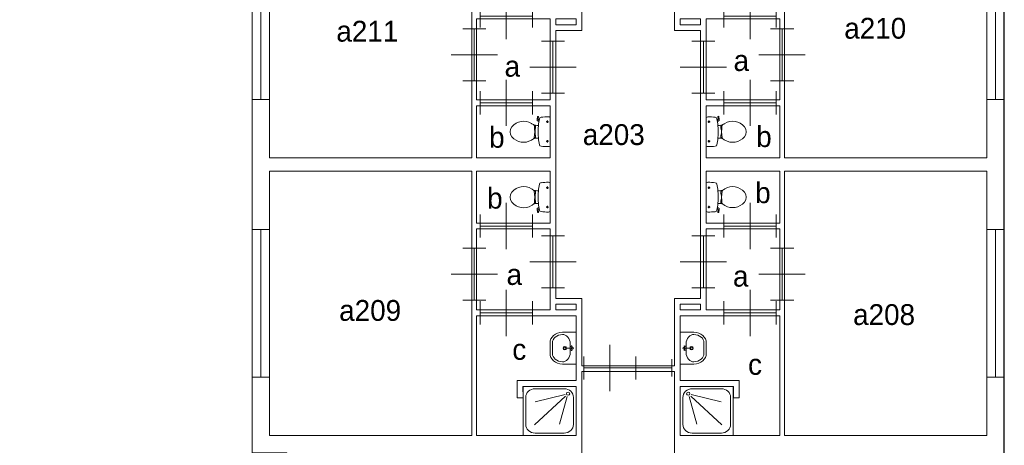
# Model space of a CAD drawing. Header units: millimetres. Extents: x -17 to 226, y -19 to 65.
# Tile 10 of 62: x 34.98 to 52, y 14.53 to 21.89. Entities that reach past the tile are written whole.
import ezdxf
from ezdxf.enums import TextEntityAlignment as Align

# ---------------------------------------------------------------- set-up
doc = ezdxf.new("R2010")
doc.units = ezdxf.units.MM
for name, color, linetype in [('BINNENMUUR', 7, 'Continuous'), ('BOUWKUNDE', 7, 'Continuous'), ('BUITENMUUR', 7, 'Continuous'), ('EILAND', 7, 'Continuous'), ('LABEL', 7, 'Continuous'), ('SANITAIR', 7, 'Continuous')]:
    doc.layers.add(name, color=color, linetype=linetype)
doc.styles.add('dgn000', font='dgn000.shx')

# ---------------------------------------------------------------- blocks, each defined once
blk = doc.blocks.new('DGN_COMPLEXSHAPE30')
at = {"layer": 'SANITAIR', "color": 1, "linetype": 'Continuous', "lineweight": 0}
for p, q in [((46.81, 16.301), (46.81, 16.302)), ((46.81, 16.119), (46.81, 16.301)), ((46.81, 16.118), (46.81, 16.119))]:
    blk.add_line(p, q, dxfattribs=at)
for centre, major_axis, start_param, end_param in [((46.63, 16.306), (-0.18, 0.002), 3.126058, 4.696849), ((46.63, 16.114), (0.18, 0.002), 4.727929, 6.29872)]:
    blk.add_ellipse(centre, major_axis=major_axis, ratio=0.771034, start_param=start_param, end_param=end_param, dxfattribs=at)
blk = doc.blocks.new('DGN_COMPLEXSHAPE31')
at = {"layer": 'SANITAIR', "color": 1, "linetype": 'Continuous', "lineweight": 0}
for p, q in [((46.4, 16.485), (46.635, 16.485)), ((46.4, 15.935), (46.4, 16.485)), ((46.635, 16.485), (46.635, 16.485)), ((46.85, 16.301), (46.85, 16.301)), ((46.85, 16.301), (46.85, 16.119)), ((46.85, 16.119), (46.85, 16.119)), ((46.635, 15.935), (46.4, 15.935)), ((46.635, 15.935), (46.635, 15.935))]:
    blk.add_line(p, q, dxfattribs=at)
for centre, major_axis, start_param, end_param in [((46.63, 16.306), (-0.22, 0.002), 3.126171, 4.696962), ((46.63, 16.114), (-0.22, -0.002), 1.586223, 3.157014)]:
    blk.add_ellipse(centre, major_axis=major_axis, ratio=0.812595, start_param=start_param, end_param=end_param, dxfattribs=at)
blk = doc.blocks.new('WASTB15')
at = {"layer": 'SANITAIR', "color": 1, "linetype": 'Continuous', "lineweight": 0}
for p, q in [((0.064, 0.037), (0.089, 0.029)), ((0.065, 0), (0.082, 0.045)), ((0.065, 0), (0.153, 0)), ((0.065, 0), (0.082, -0.045)), ((0.1, 0.079), (0.1, -0.079)), ((0.064, -0.037), (0.089, -0.029))]:
    blk.add_line(p, q, dxfattribs=at)
for centre, radius in [((0.065, 0), 0.0175), ((0.195, 0), 0.03), ((0.195, 0), 0.02)]:
    blk.add_circle(centre, radius, dxfattribs=at)
for centre, major_axis, start_param, end_param in [((0.21, 0.096), (-0.04, -0.136), 3.285304, 5.05863), ((0.21, -0.096), (-0.04, 0.136), 1.224555, 2.997882)]:
    blk.add_ellipse(centre, major_axis=major_axis, ratio=0.751905, start_param=start_param, end_param=end_param, dxfattribs=at)
for name in ['DGN_COMPLEXSHAPE31', 'DGN_COMPLEXSHAPE30']:
    blk.add_blockref(name, (-46.4, -16.21), dxfattribs=at)
blk = doc.blocks.new('DOUCHE17')
at = {"layer": 'SANITAIR', "color": 1, "linetype": 'Continuous', "lineweight": 0}
for p, q in [((0.718, -0.666), (0.182, -0.169)), ((0.191, -0.141), (0.705, -0.269)), ((0.71, -0.042), (0.206, -0.042)), ((0.046, -0.191), (0.046, -0.659)), ((0.152, -0.178), (0.289, -0.654)), ((0.87, -0.659), (0.87, -0.191)), ((0.206, -0.808), (0.71, -0.808))]:
    blk.add_line(p, q, dxfattribs=at)
at = {"layer": 'SANITAIR', "color": 1, "linetype": 'Continuous', "lineweight": 0, "flags": 128}
blk.add_lwpolyline([(0, -0.85), (0, 0), (0.916, 0), (0.916, -0.85), (0, -0.85)], dxfattribs=at)
at = {"layer": 'SANITAIR', "color": 1, "linetype": 'Continuous', "lineweight": 0}
for centre, major_axis, start_param, end_param in [((0.206, -0.191), (0.16, 0), 1.570796, 3.141593), ((0.71, -0.191), (0.16, 0), 0, 1.570796), ((0.206, -0.659), (-0.16, 0), 0, 1.570796), ((0.71, -0.659), (-0.16, 0), 1.570796, 3.141593)]:
    blk.add_ellipse(centre, major_axis=major_axis, ratio=0.927948, start_param=start_param, end_param=end_param, dxfattribs=at)
blk.add_ellipse((0.138, -0.127), major_axis=(0.0288, 0), ratio=0.927948, dxfattribs=at)
blk = doc.blocks.new('TOIL2B17')
at = {"layer": 'SANITAIR', "color": 1, "linetype": 'Continuous', "lineweight": 0}
for p, q in [((0, -0.254), (0, 0.242)), ((0.045, 0.137), (0.045, 0.178)), ((0.066, 0.157), (0.024, 0.157)), ((0.2, 0.105), (0.23, 0.105)), ((0.271, 0.095), (0.25, 0.095)), ((0.25, 0.095), (0.25, 0.051)), ((0.25, 0.061), (0.268, 0.061)), ((0.25, 0.051), (0.267, 0.051)), ((0.255, 0.051), (0.255, 0.029)), ((0.255, 0.029), (0.26, 0.029)), ((0.26, 0.029), (0.26, -0.041)), ((0.045, -0.199), (0.045, -0.158)), ((0.23, -0.117), (0.2, -0.117)), ((0.25, -0.063), (0.266, -0.063)), ((0.25, -0.107), (0.25, -0.063)), ((0.25, -0.073), (0.267, -0.073)), ((0.27, -0.107), (0.25, -0.107)), ((0.255, -0.041), (0.26, -0.041)), ((0.255, -0.063), (0.255, -0.041)), ((0.065, -0.179), (0.025, -0.179)), ((0.197, -0.217), (0.187, -0.214)), ((0.192, -0.184), (0.206, -0.189)), ((0.202, -0.187), (0.196, -0.216)), ((0.205, -0.228), (0.2, -0.265)), ((0.204, -0.27), (0.21, -0.272)), ((0.216, -0.268), (0.224, -0.216))]:
    blk.add_line(p, q, dxfattribs=at)
at = {"layer": 'SANITAIR', "color": 1, "linetype": 'Continuous', "lineweight": 0, "flags": 128}
for points in [[(0, 0.242, -0.172952), (0.028, 0.251)], [(0.028, 0.251, -0.027631), (0.155, 0.244)], [(0.155, 0.244, -0.329555), (0.184, 0.217)], [(0.184, 0.217, -0.0236), (0.2, 0.105)], [(0.321, 0.138, -0.373743), (0.66, 0.079)], [(0.2, 0.104, -0.046301), (0.2, -0.117)], [(0.303, 0.127, -0.14875), (0.231, 0.105)], [(0.27, -0.107, -0.055188), (0.272, 0.097)], [(0.272, 0.097, -0.201836), (0.28, 0.11)], [(0.303, 0.127, -0.012002), (0.321, 0.138)], [(0.66, 0.079, -0.355306), (0.66, -0.091)], [(0.2, -0.117, -0.023676), (0.184, -0.23)], [(0.231, -0.117, -0.14875), (0.303, -0.139)], [(0.278, -0.121, -0.205811), (0.27, -0.107)], [(0.321, -0.15, -0.012002), (0.303, -0.139)], [(0.66, -0.091, -0.373743), (0.321, -0.15)], [(0.028, -0.264, -0.172952), (0, -0.254)], [(0.155, -0.257, -0.02771), (0.028, -0.264)], [(0.184, -0.23, -0.329382), (0.155, -0.257)], [(0.197, -0.217, -0.390563), (0.205, -0.228)], [(0.204, -0.271, -0.371321), (0.2, -0.265)], [(0.207, -0.189, -0.376626), (0.224, -0.217)], [(0.217, -0.268, -0.451842), (0.21, -0.272)]]:
    blk.add_lwpolyline(points, format="xyb", dxfattribs=at)
at = {"layer": 'SANITAIR', "color": 1, "linetype": 'Continuous', "lineweight": 0}
for centre in [(0.045, 0.157), (0.045, -0.179)]:
    blk.add_circle(centre, 0.012, dxfattribs=at)
blk = doc.blocks.new('TOIL2B20')
at = {"layer": 'SANITAIR', "color": 1, "linetype": 'Continuous', "lineweight": 0}
for p, q in [((0, 0.254), (0, -0.242)), ((0.065, 0.179), (0.025, 0.179)), ((0.045, 0.199), (0.045, 0.158)), ((0.197, 0.217), (0.187, 0.214)), ((0.192, 0.184), (0.206, 0.189)), ((0.202, 0.187), (0.196, 0.216)), ((0.205, 0.228), (0.2, 0.265)), ((0.204, 0.27), (0.21, 0.272)), ((0.216, 0.268), (0.224, 0.216)), ((0.23, 0.117), (0.2, 0.117)), ((0.25, 0.107), (0.25, 0.063)), ((0.27, 0.107), (0.25, 0.107)), ((0.25, 0.073), (0.267, 0.073)), ((0.25, 0.063), (0.266, 0.063)), ((0.255, 0.063), (0.255, 0.041)), ((0.255, 0.041), (0.26, 0.041)), ((0.26, -0.029), (0.26, 0.041)), ((0.066, -0.157), (0.024, -0.157)), ((0.045, -0.137), (0.045, -0.178)), ((0.2, -0.105), (0.23, -0.105)), ((0.25, -0.095), (0.25, -0.051)), ((0.25, -0.051), (0.267, -0.051)), ((0.25, -0.061), (0.268, -0.061)), ((0.271, -0.095), (0.25, -0.095)), ((0.255, -0.051), (0.255, -0.029)), ((0.255, -0.029), (0.26, -0.029))]:
    blk.add_line(p, q, dxfattribs=at)
for centre in [(0.045, 0.179), (0.045, -0.157)]:
    blk.add_circle(centre, 0.012, dxfattribs=at)
for centre, radius, start, end in [((0.027, 0.22), 0.0434, 88.9808, 128.2302), ((0.028, -0.886), 1.15, 83.6509, 90), ((0.151, 0.223), 0.0335, 10.7271, 83.6509), ((-0.995, 0.006), 1.2, 5.3019, 10.7271), ((0.195, 0.227), 0.01, 281.8886, 7.2238), ((0.205, 0.266), 0.005, 105.7398, 187.2238), ((0.2, 0.213), 0.025, 285.9272, 8.4779), ((0.212, 0.268), 0.005, 8.4779, 105.7398), ((0.456, -0.074), 0.263, 39.1208, 121.0923), ((-0.992, 0.006), 1.198, 354.6981, 5.3019), ((0.231, 0.246), 0.129, 270, 303.8429), ((1.191, 0.015), 0.926, 174.3005, 186.9358), ((0.29, 0.105), 0.02, 127.7817, 174.3005), ((0.553, -0.235), 0.45, 121.0923, 123.8429), ((0.555, 0.006), 0.135, 320.8792, 39.1208), ((-0.995, 0.006), 1.2, 349.2904, 354.6981), ((0.231, -0.234), 0.129, 56.1571, 90), ((0.292, -0.094), 0.02, 186.9358, 232.58), ((0.553, 0.247), 0.45, 236.1571, 238.9077), ((0.456, 0.087), 0.263, 238.9077, 320.8792), ((0.027, -0.208), 0.0434, 231.7698, 271.0192), ((0.028, 0.899), 1.15, 270, 276.3309), ((0.151, -0.211), 0.034, 276.3309, 349.2904)]:
    blk.add_arc(centre, radius, start, end, dxfattribs=at)
blk = doc.blocks.new('TOIL2B23')
at = {"layer": 'SANITAIR', "color": 1, "linetype": 'Continuous', "lineweight": 0}
for p, q in [((-0.216, 0.268), (-0.224, 0.216)), ((-0.204, 0.27), (-0.21, 0.272)), ((-0.192, 0.184), (-0.206, 0.189)), ((-0.205, 0.228), (-0.2, 0.265)), ((-0.202, 0.187), (-0.196, 0.216)), ((-0.197, 0.217), (-0.187, 0.214)), ((-0.065, 0.179), (-0.025, 0.179)), ((-0.045, 0.199), (-0.045, 0.158)), ((0, 0.254), (0, -0.242)), ((-0.27, 0.107), (-0.25, 0.107)), ((-0.25, 0.073), (-0.267, 0.073)), ((-0.25, 0.063), (-0.266, 0.063)), ((-0.26, -0.029), (-0.26, 0.041)), ((-0.255, 0.041), (-0.26, 0.041)), ((-0.255, 0.063), (-0.255, 0.041)), ((-0.25, 0.107), (-0.25, 0.063)), ((-0.23, 0.117), (-0.2, 0.117)), ((-0.271, -0.095), (-0.25, -0.095)), ((-0.25, -0.061), (-0.268, -0.061)), ((-0.25, -0.051), (-0.267, -0.051)), ((-0.255, -0.029), (-0.26, -0.029)), ((-0.255, -0.051), (-0.255, -0.029)), ((-0.25, -0.095), (-0.25, -0.051)), ((-0.2, -0.105), (-0.23, -0.105)), ((-0.066, -0.157), (-0.024, -0.157)), ((-0.045, -0.137), (-0.045, -0.178))]:
    blk.add_line(p, q, dxfattribs=at)
at = {"layer": 'SANITAIR', "color": 1, "linetype": 'Continuous', "lineweight": 0, "flags": 128}
for points in [[(-0.66, 0.091, -0.373743), (-0.321, 0.15)], [(-0.207, 0.189, -0.376626), (-0.224, 0.217)], [(-0.217, 0.268, -0.451842), (-0.21, 0.272)], [(-0.197, 0.217, -0.390563), (-0.205, 0.228)], [(-0.204, 0.271, -0.371321), (-0.2, 0.265)], [(-0.2, 0.117, -0.023676), (-0.184, 0.23)], [(-0.184, 0.23, -0.329382), (-0.155, 0.257)], [(-0.155, 0.257, -0.02771), (-0.028, 0.264)], [(-0.028, 0.264, -0.172952), (0, 0.254)], [(-0.66, -0.079, -0.355306), (-0.66, 0.091)], [(-0.321, 0.15, -0.012002), (-0.303, 0.139)], [(-0.231, 0.117, -0.14875), (-0.303, 0.139)], [(-0.278, 0.121, -0.205811), (-0.27, 0.107)], [(-0.27, 0.107, -0.055188), (-0.272, -0.097)], [(-0.2, -0.104, -0.046301), (-0.2, 0.117)], [(-0.321, -0.138, -0.373743), (-0.66, -0.079)], [(-0.303, -0.127, -0.012002), (-0.321, -0.138)], [(-0.303, -0.127, -0.14875), (-0.231, -0.105)], [(-0.272, -0.097, -0.201836), (-0.28, -0.11)], [(-0.184, -0.217, -0.0236), (-0.2, -0.105)], [(-0.155, -0.244, -0.329555), (-0.184, -0.217)], [(-0.028, -0.251, -0.027631), (-0.155, -0.244)], [(0, -0.242, -0.172952), (-0.028, -0.251)]]:
    blk.add_lwpolyline(points, format="xyb", dxfattribs=at)
at = {"layer": 'SANITAIR', "color": 1, "linetype": 'Continuous', "lineweight": 0}
for centre in [(-0.045, 0.179), (-0.045, -0.157)]:
    blk.add_circle(centre, 0.012, dxfattribs=at)
blk = doc.blocks.new('TOIL2B24')
at = {"layer": 'SANITAIR', "color": 1, "linetype": 'Continuous', "lineweight": 0}
for p, q in [((-0.045, 0.137), (-0.045, 0.178)), ((0, -0.254), (0, 0.242)), ((-0.271, 0.095), (-0.25, 0.095)), ((-0.25, 0.061), (-0.268, 0.061)), ((-0.25, 0.051), (-0.267, 0.051)), ((-0.255, 0.029), (-0.26, 0.029)), ((-0.26, 0.029), (-0.26, -0.041)), ((-0.255, 0.051), (-0.255, 0.029)), ((-0.25, 0.095), (-0.25, 0.051)), ((-0.2, 0.105), (-0.23, 0.105)), ((-0.066, 0.157), (-0.024, 0.157)), ((-0.27, -0.107), (-0.25, -0.107)), ((-0.25, -0.073), (-0.267, -0.073)), ((-0.25, -0.063), (-0.266, -0.063)), ((-0.255, -0.041), (-0.26, -0.041)), ((-0.255, -0.063), (-0.255, -0.041)), ((-0.25, -0.107), (-0.25, -0.063)), ((-0.23, -0.117), (-0.2, -0.117)), ((-0.045, -0.199), (-0.045, -0.158)), ((-0.216, -0.268), (-0.224, -0.216)), ((-0.204, -0.27), (-0.21, -0.272)), ((-0.192, -0.184), (-0.206, -0.189)), ((-0.205, -0.228), (-0.2, -0.265)), ((-0.202, -0.187), (-0.196, -0.216)), ((-0.197, -0.217), (-0.187, -0.214)), ((-0.065, -0.179), (-0.025, -0.179))]:
    blk.add_line(p, q, dxfattribs=at)
for centre in [(-0.045, 0.157), (-0.045, -0.179)]:
    blk.add_circle(centre, 0.012, dxfattribs=at)
for centre, radius, start, end in [((-0.456, -0.087), 0.263, 58.9077, 140.8792), ((0.995, -0.006), 1.2, 169.2904, 174.6981), ((-0.151, 0.211), 0.034, 96.3309, 169.2904), ((-0.028, -0.899), 1.15, 90, 96.3309), ((-0.027, 0.208), 0.0434, 51.7698, 91.0192), ((-0.555, -0.006), 0.135, 140.8792, 219.1208), ((-0.553, -0.247), 0.45, 56.1571, 58.9077), ((-0.231, 0.234), 0.129, 236.1571, 270), ((-0.292, 0.094), 0.02, 6.9358, 52.58), ((-1.191, -0.015), 0.926, 354.3005, 6.9358), ((0.992, -0.006), 1.198, 174.6981, 185.3019), ((-0.456, 0.074), 0.263, 219.1208, 301.0923), ((-0.553, 0.235), 0.45, 301.0923, 303.8429), ((-0.231, -0.246), 0.129, 90, 123.8429), ((-0.29, -0.105), 0.02, 307.7817, 354.3005), ((0.995, -0.006), 1.2, 185.3019, 190.7271), ((-0.2, -0.213), 0.025, 105.9272, 188.4779), ((-0.212, -0.268), 0.005, 188.4779, 285.7398), ((-0.195, -0.227), 0.01, 101.8886, 187.2238), ((-0.205, -0.266), 0.005, 285.7398, 7.2238), ((-0.151, -0.223), 0.0335, 190.7271, 263.6509), ((-0.028, 0.886), 1.15, 263.6509, 270), ((-0.027, -0.22), 0.0434, 268.9808, 308.2302)]:
    blk.add_arc(centre, radius, start, end, dxfattribs=at)
blk = doc.blocks.new('DGN_COMPLEXSHAPE44')
at = {"layer": 'SANITAIR', "color": 1, "linetype": 'Continuous', "lineweight": 0}
for p, q in [((44.19, 16.301), (44.19, 16.302)), ((44.19, 16.119), (44.19, 16.301)), ((44.19, 16.118), (44.19, 16.119))]:
    blk.add_line(p, q, dxfattribs=at)
for centre, major_axis, start_param, end_param in [((44.37, 16.306), (0.18, 0.002), 1.586336, 3.157127), ((44.37, 16.114), (-0.18, 0.002), 6.267651, 7.838442)]:
    blk.add_ellipse(centre, major_axis=major_axis, ratio=0.771034, start_param=start_param, end_param=end_param, dxfattribs=at)
blk = doc.blocks.new('DGN_COMPLEXSHAPE45')
at = {"layer": 'SANITAIR', "color": 1, "linetype": 'Continuous', "lineweight": 0}
for p, q in [((44.6, 16.485), (44.365, 16.485)), ((44.365, 16.485), (44.365, 16.485)), ((44.6, 15.935), (44.6, 16.485)), ((44.15, 16.301), (44.15, 16.301)), ((44.15, 16.301), (44.15, 16.119)), ((44.15, 16.119), (44.15, 16.119)), ((44.365, 15.935), (44.365, 15.935)), ((44.365, 15.935), (44.6, 15.935))]:
    blk.add_line(p, q, dxfattribs=at)
for centre, major_axis, start_param, end_param in [((44.37, 16.306), (0.22, 0.002), 1.586223, 3.157014), ((44.37, 16.114), (0.22, -0.002), 3.126171, 4.696962)]:
    blk.add_ellipse(centre, major_axis=major_axis, ratio=0.812595, start_param=start_param, end_param=end_param, dxfattribs=at)
blk = doc.blocks.new('WASTB22')
at = {"layer": 'SANITAIR', "color": 1, "linetype": 'Continuous', "lineweight": 0}
for p, q in [((-0.065, 0), (-0.153, 0)), ((-0.1, 0.079), (-0.1, -0.079)), ((-0.064, 0.037), (-0.089, 0.029)), ((-0.065, 0), (-0.082, 0.045)), ((-0.065, 0), (-0.082, -0.045)), ((-0.064, -0.037), (-0.089, -0.029))]:
    blk.add_line(p, q, dxfattribs=at)
for centre, radius in [((-0.195, 0), 0.03), ((-0.195, 0), 0.02), ((-0.065, 0), 0.0175)]:
    blk.add_circle(centre, radius, dxfattribs=at)
for centre, major_axis, start_param, end_param in [((-0.21, 0.096), (0.04, -0.136), 1.224555, 2.997882), ((-0.21, -0.096), (0.04, 0.136), 3.285304, 5.05863)]:
    blk.add_ellipse(centre, major_axis=major_axis, ratio=0.751905, start_param=start_param, end_param=end_param, dxfattribs=at)
for name in ['DGN_COMPLEXSHAPE45', 'DGN_COMPLEXSHAPE44']:
    blk.add_blockref(name, (-44.6, -16.21), dxfattribs=at)
blk = doc.blocks.new('DOUCHE24')
at = {"layer": 'SANITAIR', "color": 1, "linetype": 'Continuous', "lineweight": 0}
for p, q in [((-0.718, -0.666), (-0.182, -0.169)), ((-0.71, -0.042), (-0.206, -0.042)), ((-0.191, -0.141), (-0.705, -0.269)), ((-0.87, -0.659), (-0.87, -0.191)), ((-0.152, -0.178), (-0.289, -0.654)), ((-0.046, -0.191), (-0.046, -0.659)), ((-0.206, -0.808), (-0.71, -0.808))]:
    blk.add_line(p, q, dxfattribs=at)
at = {"layer": 'SANITAIR', "color": 1, "linetype": 'Continuous', "lineweight": 0, "flags": 128}
blk.add_lwpolyline([(0, -0.85), (0, 0), (-0.916, 0), (-0.916, -0.85), (0, -0.85)], dxfattribs=at)
at = {"layer": 'SANITAIR', "color": 1, "linetype": 'Continuous', "lineweight": 0}
for centre, major_axis, start_param, end_param in [((-0.71, -0.191), (-0.16, 0), 4.712389, 6.283185), ((-0.206, -0.191), (0.16, 0), 0, 1.570796), ((-0.71, -0.659), (-0.16, 0), 0, 1.570796), ((-0.206, -0.659), (-0.16, 0), 1.570796, 3.141593)]:
    blk.add_ellipse(centre, major_axis=major_axis, ratio=0.927948, start_param=start_param, end_param=end_param, dxfattribs=at)
blk.add_ellipse((-0.138, -0.127), major_axis=(0.0288, 0), ratio=0.927948, dxfattribs=at)
blk = doc.blocks.new('20415')
at = {"layer": 'BOUWKUNDE', "color": 1, "linetype": 'Continuous', "lineweight": 0}
for p, q in [((-0.15, 0), (0.15, 0)), ((0, 0), (0, -2.55)), ((-0.15, -2.55), (0.15, -2.55))]:
    blk.add_line(p, q, dxfattribs=at)
blk = doc.blocks.new('20416')
at = {"layer": 'BOUWKUNDE', "color": 1, "linetype": 'Continuous', "lineweight": 0}
for p, q in [((-0.15, 0), (0.15, 0)), ((0, 0), (0, -2.55)), ((-0.15, -2.55), (0.15, -2.55))]:
    blk.add_line(p, q, dxfattribs=at)
blk = doc.blocks.new('20439')
at = {"layer": 'BOUWKUNDE', "color": 1, "linetype": 'Continuous', "lineweight": 0}
for p, q in [((-0.15, 0), (0.15, 0)), ((0, 0), (0, -2.55)), ((-0.15, -2.55), (0.15, -2.55))]:
    blk.add_line(p, q, dxfattribs=at)
blk = doc.blocks.new('20440')
at = {"layer": 'BOUWKUNDE', "color": 1, "linetype": 'Continuous', "lineweight": 0}
for p, q in [((-0.15, 0), (0.15, 0)), ((0, 0), (0, -2.55)), ((-0.15, -2.55), (0.15, -2.55))]:
    blk.add_line(p, q, dxfattribs=at)
blk = doc.blocks.new('202127')
at = {"layer": 'BOUWKUNDE', "color": 1, "linetype": 'Continuous', "lineweight": 0}
for p, q in [((0.45, 0), (0.45, 0.4)), ((0, -0.2), (0, 0.2)), ((0.9, -0.2), (0.9, 0.2)), ((0, 0), (0.9, 0)), ((0.45, -0.4), (0.45, 0))]:
    blk.add_line(p, q, dxfattribs=at)
blk = doc.blocks.new('202128')
at = {"layer": 'BOUWKUNDE', "color": 1, "linetype": 'Continuous', "lineweight": 0}
for p, q in [((0.2, 0.9), (-0.2, 0.9)), ((0, 0), (0, 0.9)), ((0, 0.45), (-0.4, 0.45)), ((0.4, 0.45), (0, 0.45)), ((0.2, 0), (-0.2, 0))]:
    blk.add_line(p, q, dxfattribs=at)
blk = doc.blocks.new('202129')
at = {"layer": 'BOUWKUNDE', "color": 1, "linetype": 'Continuous', "lineweight": 0}
for p, q in [((-0.45, 0.4), (-0.45, 0)), ((-0.9, 0.2), (-0.9, -0.2)), ((0, 0.2), (0, -0.2)), ((0, 0), (-0.9, 0)), ((-0.45, 0), (-0.45, -0.4))]:
    blk.add_line(p, q, dxfattribs=at)
blk = doc.blocks.new('202130')
at = {"layer": 'BOUWKUNDE', "color": 1, "linetype": 'Continuous', "lineweight": 0}
for p, q in [((-0.2, 0), (0.2, 0)), ((0, 0), (0, -0.9)), ((-0.4, -0.45), (0, -0.45)), ((0, -0.45), (0.4, -0.45)), ((-0.2, -0.9), (0.2, -0.9))]:
    blk.add_line(p, q, dxfattribs=at)
blk = doc.blocks.new('202132')
at = {"layer": 'BOUWKUNDE', "color": 1, "linetype": 'Continuous', "lineweight": 0}
for p, q in [((0.45, 0), (0.45, 0.4)), ((0, -0.2), (0, 0.2)), ((0.9, -0.2), (0.9, 0.2)), ((0, 0), (0.9, 0)), ((0.45, -0.4), (0.45, 0))]:
    blk.add_line(p, q, dxfattribs=at)
blk = doc.blocks.new('20460')
at = {"layer": 'BOUWKUNDE', "color": 1, "linetype": 'Continuous', "lineweight": 0}
for p, q in [((0, -0.15), (0, 0.15)), ((0, 0), (0.622, 0)), ((0.622, -0.15), (0.622, 0.15))]:
    blk.add_line(p, q, dxfattribs=at)
blk = doc.blocks.new('202133')
at = {"layer": 'BOUWKUNDE', "color": 1, "linetype": 'Continuous', "lineweight": 0}
for p, q in [((-0.2, 0), (0.2, 0)), ((0, 0), (0, -0.9)), ((-0.4, -0.45), (0, -0.45)), ((0, -0.45), (0.4, -0.45)), ((-0.2, -0.9), (0.2, -0.9))]:
    blk.add_line(p, q, dxfattribs=at)
blk = doc.blocks.new('202134')
at = {"layer": 'BOUWKUNDE', "color": 1, "linetype": 'Continuous', "lineweight": 0}
for p, q in [((0.45, 0), (0.45, 0.4)), ((0, -0.2), (0, 0.2)), ((0.9, -0.2), (0.9, 0.2)), ((0, 0), (0.9, 0)), ((0.45, -0.4), (0.45, 0))]:
    blk.add_line(p, q, dxfattribs=at)
blk = doc.blocks.new('202135')
at = {"layer": 'BOUWKUNDE', "color": 1, "linetype": 'Continuous', "lineweight": 0}
for p, q in [((0.2, 0.9), (-0.2, 0.9)), ((0, 0), (0, 0.9)), ((0, 0.45), (-0.4, 0.45)), ((0.4, 0.45), (0, 0.45)), ((0.2, 0), (-0.2, 0))]:
    blk.add_line(p, q, dxfattribs=at)
blk = doc.blocks.new('202136')
at = {"layer": 'BOUWKUNDE', "color": 1, "linetype": 'Continuous', "lineweight": 0}
for p, q in [((-0.45, 0.4), (-0.45, 0)), ((-0.9, 0.2), (-0.9, -0.2)), ((0, 0.2), (0, -0.2)), ((0, 0), (-0.9, 0)), ((-0.45, 0), (-0.45, -0.4))]:
    blk.add_line(p, q, dxfattribs=at)
blk = doc.blocks.new('202137')
at = {"layer": 'BOUWKUNDE', "color": 1, "linetype": 'Continuous', "lineweight": 0}
for p, q in [((0.45, 0), (0.45, 0.4)), ((0, -0.2), (0, 0.2)), ((0.9, -0.2), (0.9, 0.2)), ((0, 0), (0.9, 0)), ((0.45, -0.4), (0.45, 0))]:
    blk.add_line(p, q, dxfattribs=at)
blk = doc.blocks.new('202138')
at = {"layer": 'BOUWKUNDE', "color": 1, "linetype": 'Continuous', "lineweight": 0}
for p, q in [((-0.2, 0), (0.2, 0)), ((0, 0), (0, -0.9)), ((-0.4, -0.45), (0, -0.45)), ((0, -0.45), (0.4, -0.45)), ((-0.2, -0.9), (0.2, -0.9))]:
    blk.add_line(p, q, dxfattribs=at)
blk = doc.blocks.new('202139')
at = {"layer": 'BOUWKUNDE', "color": 1, "linetype": 'Continuous', "lineweight": 0}
for p, q in [((0.45, 0), (0.45, 0.4)), ((0, -0.2), (0, 0.2)), ((0.9, -0.2), (0.9, 0.2)), ((0, 0), (0.9, 0)), ((0.45, -0.4), (0.45, 0))]:
    blk.add_line(p, q, dxfattribs=at)
blk = doc.blocks.new('202140')
at = {"layer": 'BOUWKUNDE', "color": 1, "linetype": 'Continuous', "lineweight": 0}
for p, q in [((0.2, 0.9), (-0.2, 0.9)), ((0, 0), (0, 0.9)), ((0, 0.45), (-0.4, 0.45)), ((0.4, 0.45), (0, 0.45)), ((0.2, 0), (-0.2, 0))]:
    blk.add_line(p, q, dxfattribs=at)
blk = doc.blocks.new('202141')
at = {"layer": 'BOUWKUNDE', "color": 1, "linetype": 'Continuous', "lineweight": 0}
for p, q in [((-0.2, 0), (0.2, 0)), ((0, 0), (0, -0.9)), ((-0.4, -0.45), (0, -0.45)), ((0, -0.45), (0.4, -0.45)), ((-0.2, -0.9), (0.2, -0.9))]:
    blk.add_line(p, q, dxfattribs=at)
blk = doc.blocks.new('202142')
at = {"layer": 'BOUWKUNDE', "color": 1, "linetype": 'Continuous', "lineweight": 0}
for p, q in [((0.45, 0), (0.45, 0.4)), ((0, -0.2), (0, 0.2)), ((0.9, -0.2), (0.9, 0.2)), ((0, 0), (0.9, 0)), ((0.45, -0.4), (0.45, 0))]:
    blk.add_line(p, q, dxfattribs=at)
blk = doc.blocks.new('202143')
at = {"layer": 'BOUWKUNDE', "color": 1, "linetype": 'Continuous', "lineweight": 0}
for p, q in [((0.2, 0.9), (-0.2, 0.9)), ((0, 0), (0, 0.9)), ((0, 0.45), (-0.4, 0.45)), ((0.4, 0.45), (0, 0.45)), ((0.2, 0), (-0.2, 0))]:
    blk.add_line(p, q, dxfattribs=at)
blk = doc.blocks.new('202144')
at = {"layer": 'BOUWKUNDE', "color": 1, "linetype": 'Continuous', "lineweight": 0}
for p, q in [((0.45, 0), (0.45, 0.4)), ((0, -0.2), (0, 0.2)), ((0.9, -0.2), (0.9, 0.2)), ((0, 0), (0.9, 0)), ((0.45, -0.4), (0.45, 0))]:
    blk.add_line(p, q, dxfattribs=at)
blk = doc.blocks.new('AnonymousCell')
at = {"layer": 'BUITENMUUR', "color": 1, "linetype": 'Continuous', "lineweight": 30, "flags": 128}
blk.add_lwpolyline([(-24.8, -22.985), (26, -22.985), (26, 15.785), (24.8, 15.785), (24.8, 22.985), (-26, 22.985), (-26, -15.785), (-24.8, -15.785), (-24.8, -22.985)], dxfattribs=at)
at = {"layer": 'EILAND', "color": 1, "linetype": 'Continuous', "lineweight": 13, "flags": 128}
for points in [[(-13, -10.585), (-10.4, -10.585), (-10.4, -9.985), (13.6, -9.985), (13.6, -8.585), (13, -8.585), (13, 10.585), (10.4, 10.585), (10.4, 9.985), (-13.67, 9.985), (-13.67, 8.515), (-13, 8.515), (-13, -10.585)], [(18.25, -1.085), (18.6, -1.085), (18.6, -1.185), (18.25, -1.185), (18.25, -1.085)], [(20.4, -1.085), (20.75, -1.085), (20.75, -1.185), (20.4, -1.185), (20.4, -1.085)], [(18.25, -6.015), (18.6, -6.015), (18.6, -6.115), (18.25, -6.115), (18.25, -6.015)], [(20.4, -6.015), (20.75, -6.015), (20.75, -6.115), (20.4, -6.115), (20.4, -6.015)]]:
    blk.add_lwpolyline(points, dxfattribs=at)

msp = doc.modelspace()

# ---------------------------------------------------------------- linework, layer by layer
at = {"layer": 'BINNENMUUR', "color": 1, "linetype": 'Continuous', "lineweight": 13, "flags": 128}
for points in [[(46.3, 15.906), (44.7, 15.906), (44.7, 17.07), (44.25, 17.07), (44.25, 21.7), (44.7, 21.7), (44.7, 26.67), (44.25, 26.67), (44.25, 31.3), (44.7, 31.3), (44.7, 32.471), (46.3, 32.471), (46.3, 31.3), (46.75, 31.3), (46.75, 26.67), (46.3, 26.67), (46.3, 21.7), (46.75, 21.7), (46.75, 17.07), (46.3, 17.07), (46.3, 15.906)], [(39.3, 24.07), (42.8, 24.07), (42.8, 19.5), (39.746, 19.5), (39.3, 19.5), (39.3, 24.07)], [(48.2, 24.07), (51.7, 24.07), (51.7, 19.5), (48.2, 19.5), (48.2, 24.07)], [(42.88, 21.9), (44.15, 21.9), (44.15, 20.5), (42.88, 20.5), (42.88, 21.9)], [(46.85, 21.9), (48.12, 21.9), (48.12, 20.5), (46.85, 20.5), (46.85, 21.9)], [(42.88, 19.5), (42.88, 20.4), (44.15, 20.4), (44.15, 19.5), (42.88, 19.5)], [(46.85, 20.4), (48.12, 20.4), (48.12, 19.5), (46.85, 19.5), (46.85, 20.4)], [(39.3, 19.27), (42.8, 19.27), (42.8, 14.7), (39.3, 14.7), (39.3, 19.27)], [(42.88, 19.27), (42.88, 18.37), (44.15, 18.37), (44.15, 19.27), (42.88, 19.27)], [(46.85, 19.27), (48.12, 19.27), (48.12, 18.37), (46.85, 18.37), (46.85, 19.27)], [(48.2, 19.27), (51.7, 19.27), (51.7, 14.7), (48.2, 14.7), (48.2, 19.27)], [(42.88, 18.27), (44.15, 18.27), (44.15, 16.87), (42.88, 16.87), (42.88, 18.27)], [(46.85, 18.27), (48.12, 18.27), (48.12, 16.87), (46.85, 16.87), (46.85, 18.27)], [(42.88, 16.77), (44.6, 16.77), (44.6, 15.65), (43.58, 15.65), (43.58, 15.35), (43.684, 15.35), (43.68, 15.55), (44.6, 15.55), (44.6, 14.7), (42.88, 14.7), (42.88, 16.77)], [(46.4, 16.77), (48.12, 16.77), (48.12, 14.7), (46.4, 14.7), (46.4, 15.55), (47.32, 15.55), (47.32, 15.35), (47.42, 15.35), (47.42, 15.65), (46.4, 15.65), (46.4, 16.77)], [(38.62, 5.7), (38.62, 7.3), (42.25, 7.3), (42.25, 7.75), (44.7, 7.75), (44.7, 15.806), (46.3, 15.806), (46.3, 12.1), (46.75, 12.1), (46.75, 7.47), (46.3, 7.47), (46.3, 2.5), (46.75, 2.5), (46.75, 0.3), (44.7, 0.3), (44.7, 5.25), (42.27, 5.25), (42.27, 5.7), (38.62, 5.7)]]:
    msp.add_lwpolyline(points, dxfattribs=at)

# ---------------------------------------------------------------- block references
at = {"color": 1, "linetype": 'Continuous', "lineweight": 0}
for name, p in [('20440', (39.15, 23.06)), ('20415', (51.85, 23.06)), ('202137', (42.944, 21.95)), ('202144', (47.156, 21.95)), ('202138', (42.84, 21.73)), ('202143', (48.16, 20.83)), ('202140', (44.2, 20.618)), ('202141', (46.8, 21.518)), ('202139', (42.944, 20.45)), ('202142', (47.156, 20.45)), ('TOIL2B23', (44.15, 19.944)), ('TOIL2B20', (46.85, 19.944)), ('TOIL2B24', (44.15, 18.826)), ('TOIL2B17', (46.85, 18.826)), ('202136', (43.844, 18.32)), ('202129', (48.056, 18.32)), ('20439', (39.15, 18.26)), ('20416', (51.85, 18.26)), ('202135', (44.2, 17.252)), ('202130', (46.8, 18.152)), ('202133', (42.84, 17.94)), ('202128', (48.16, 17.04)), ('202134', (42.944, 16.82)), ('202127', (47.156, 16.82)), ('WASTB22', (44.6, 16.21)), ('WASTB15', (46.4, 16.21)), ('202132', (44.732, 15.868)), ('20460', (45.632, 15.868)), ('DOUCHE24', (44.6, 15.55)), ('DOUCHE17', (46.4, 15.55))]:
    msp.add_blockref(name, p, dxfattribs=at)
at = {"layer": 'BUITENMUUR', "color": 1, "linetype": 'Continuous', "lineweight": 30}
msp.add_blockref('AnonymousCell', (26, 22.985), dxfattribs=at)

# ---------------------------------------------------------------- texts
at = {"layer": 'LABEL', "color": 1, "linetype": 'Continuous', "lineweight": 0, "style": 'dgn000'}
for s, p in [('a211', (40.457, 21.688)), ('a210', (49.234, 21.739)), ('a', (47.321, 21.181)), ('a', (43.364, 21.082)), ('a203', (44.716, 19.901)), ('b', (43.097, 19.854)), ('b', (47.713, 19.866)), ('b', (47.695, 18.896)), ('b', (43.063, 18.802)), ('a', (43.398, 17.483)), ('a', (47.311, 17.454)), ('a209', (40.506, 16.862)), ('a208', (49.387, 16.79)), ('c', (43.498, 16.188)), ('c', (47.572, 15.929))]:
    msp.add_text(s, height=0.36, dxfattribs=at).set_placement(p, align=Align.MIDDLE_LEFT)

doc.saveas('drawing.dxf')
